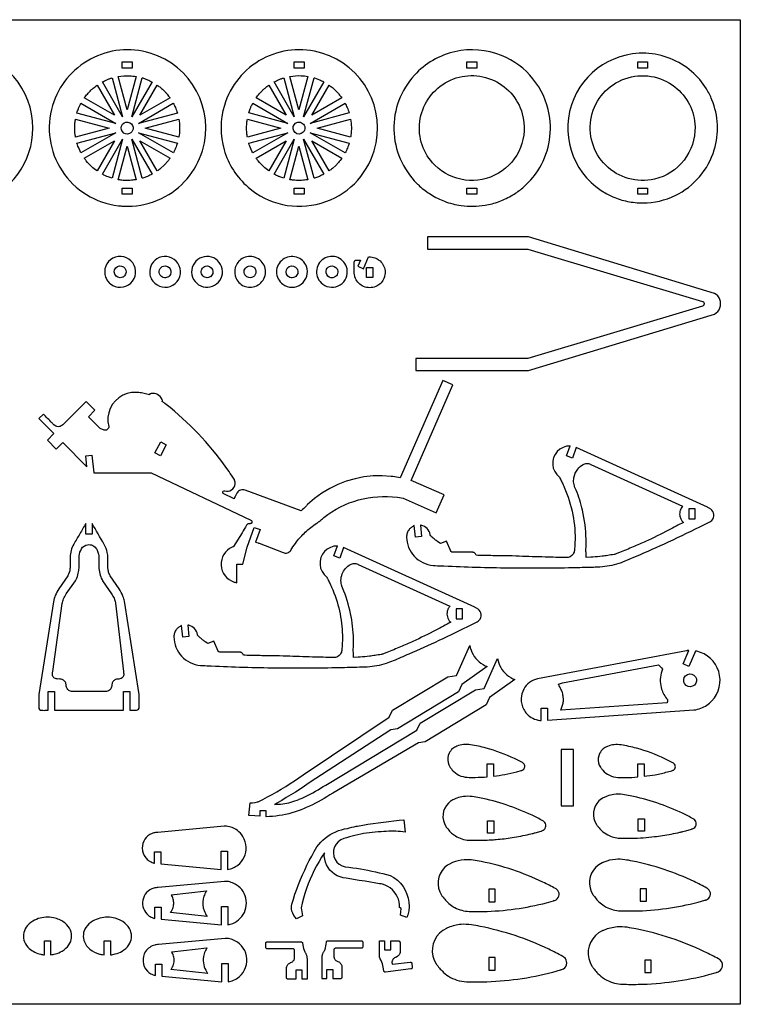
# Model space of a CAD drawing. Extents: x -4.2 to 32, y 14.1 to 33.8.
# Tile 3 of 3: x 17.6 to 32, y 14.1 to 33.8. Entities that reach past the tile are written whole.
import ezdxf

# ---------------------------------------------------------------- set-up
doc = ezdxf.new("R2010")
doc.units = 0
doc.header["$MEASUREMENT"] = 0
doc.layers.get('0').update_dxf_attribs({"linetype": 'CONTINUOUS'})
doc.layers.add('SECTIONCUTEDGES', color=18, linetype='CONTINUOUS')

msp = doc.modelspace()

# ---------------------------------------------------------------- linework, layer by layer
for points in [[(32.02, 33.787), (32.02, 14.136), (-4.234, 14.136), (-4.234, 33.787)], [(26.474, 22.028), (26.349, 22.028), (26.349, 21.829), (26.474, 21.829)], [(30.148, 16.441), (30.023, 16.441), (30.023, 16.191), (30.148, 16.191)]]:
    msp.add_lwpolyline(points, close=True)
at = {"layer": 'SECTIONCUTEDGES'}
for points in [[(15.078, 30.712, 0.325322), (16.825, 30.139, 0.325497), (17.906, 31.624, 0.371858), (16.573, 33.169, 0.371962), (14.85, 32.076, 0.115164), (14.805, 31.367, 0.115322)], [(19.8, 30.064, 0.112364), (20.472, 30.218, 0.210055), (21.288, 31.173, 0.414116), (20.244, 33.12, 0.414311), (18.298, 32.076, 0.221929), (18.488, 30.768, 0.222236), (19.611, 30.074, 0.015157), (19.703, 30.066, 0.014233)], [(22.2, 30.444, 0.254136), (23.656, 30.125, 0.254134), (24.716, 31.173, 0.414116), (23.672, 33.12, 0.414311), (21.726, 32.077, 0.14489), (21.721, 31.191, 0.144775)], [(25.621, 30.468, 0.048565), (25.849, 30.296, 0.045826), (26.12, 30.163, 0.057671), (26.448, 30.079, 0.073449), (26.927, 30.085, 0.049668), (27.206, 30.159, 0.046635), (27.484, 30.292, 0.040326), (27.678, 30.433, 0.072135), (27.978, 30.773, 0.189941), (28.208, 31.893, 0.25932), (27.253, 33.073, 0.152812), (26.324, 33.148, 0.15269), (25.517, 32.679, 0.193513), (25.108, 31.588, 0.193448), (25.568, 30.518, 0.005813), (25.59, 30.496, 0.004363)], [(30.077, 30.131, 0.112364), (30.72, 30.278, 0.210055), (31.501, 31.192, 0.085398), (31.563, 31.692, 0.084063), (31.453, 32.191, 0.042661), (31.344, 32.406, 0.076119), (31.048, 32.755, 0.084192), (30.621, 33.013, 0.084133), (30.133, 33.117, 0.361626), (28.614, 31.956, 0.361673), (29.479, 30.252, 0.05168), (29.769, 30.161, 0.050642)], [(19.693, 31.849), (19.291, 32.545, -0.012176), (19.379, 32.587, -0.019565), (19.435, 32.609, -0.009363), (19.46, 32.618, 0.003121), (19.485, 32.626)], [(19.786, 31.985), (19.607, 32.654, -0.057699), (19.831, 32.668, -0.024823), (19.966, 32.655)], [(19.879, 31.849), (20.088, 32.626, 0.006199), (20.092, 32.625, -0.0186), (20.097, 32.624), (20.194, 32.589, -0.018388), (20.238, 32.568, 0.006129), (20.282, 32.546)], [(23.121, 31.849), (22.719, 32.546, -0.012176), (22.807, 32.587, -0.019565), (22.863, 32.61, -0.009363), (22.888, 32.618, 0.003121), (22.913, 32.626)], [(23.214, 31.985), (23.035, 32.655, -0.057699), (23.259, 32.669, -0.024823), (23.394, 32.655)], [(23.307, 31.849), (23.516, 32.627, 0.006199), (23.52, 32.626, -0.0186), (23.525, 32.624), (23.622, 32.589, -0.018388), (23.666, 32.568, 0.006129), (23.71, 32.547)], [(25.923, 30.885, -0.49076), (26.133, 32.527, -0.490919), (27.669, 31.911, -0.341454), (27.192, 30.723, -0.341597)], [(31.116, 31.651, -0.172631), (30.897, 30.983, -0.173077), (30.307, 30.605, -0.551627), (29.05, 31.852, -0.552179), (30.716, 32.447, -0.11024), (31.005, 32.093, -0.110516)], [(18.931, 32.226, -0.014778), (18.992, 32.304, -0.028539), (19.064, 32.381, -0.018438), (19.109, 32.42, -0.011345), (19.185, 32.48), (19.532, 31.879)], [(20.041, 31.879), (20.388, 32.48, 0.006303), (20.421, 32.456, -0.01891), (20.453, 32.432, -0.017187), (20.491, 32.398, -0.012321), (20.542, 32.348, -0.018926), (20.583, 32.301, -0.012469), (20.642, 32.226)], [(22.359, 32.226, -0.014778), (22.42, 32.305, -0.028539), (22.492, 32.381, -0.018438), (22.537, 32.421, -0.011345), (22.613, 32.48), (22.959, 31.879)], [(23.469, 31.879), (23.816, 32.48, 0.006303), (23.849, 32.456, -0.01891), (23.881, 32.432, -0.017187), (23.919, 32.398, -0.012321), (23.97, 32.348, -0.018926), (24.011, 32.301, -0.012469), (24.07, 32.226)], [(18.785, 31.925, -0.012918), (18.813, 32.006, -0.018758), (18.836, 32.06, -0.010898), (18.85, 32.09, 0.003632), (18.865, 32.119), (19.562, 31.717)], [(20.011, 31.717), (20.707, 32.119, -0.026072), (20.748, 32.035, -0.02074), (20.788, 31.925)], [(22.213, 31.926, -0.012918), (22.241, 32.006, -0.018758), (22.263, 32.061, -0.010898), (22.278, 32.09, 0.003632), (22.293, 32.12), (22.99, 31.718)], [(23.439, 31.718), (24.135, 32.12, -0.026072), (24.175, 32.036, -0.020703), (24.216, 31.926)], [(18.756, 31.445, 0.006429), (18.75, 31.482, -0.01929), (18.745, 31.519), (18.739, 31.624), (18.745, 31.73, -0.018896), (18.75, 31.767, 0.006298), (18.756, 31.804), (19.426, 31.624)], [(19.832, 31.514, -0.781821), (19.695, 31.7, -0.781093), (19.903, 31.6, -0.122906), (19.878, 31.549, -0.122447)], [(20.147, 31.624), (20.817, 31.804, -0.035509), (20.832, 31.639, -0.037792), (20.823, 31.484, -0.007975), (20.82, 31.464, 0.002658), (20.817, 31.445)], [(22.184, 31.445, 0.006429), (22.178, 31.482, -0.01929), (22.173, 31.519), (22.167, 31.625), (22.173, 31.73, -0.018896), (22.178, 31.767, 0.006298), (22.184, 31.804), (22.854, 31.625)], [(23.259, 31.514, -0.385134), (23.109, 31.568, -0.384041), (23.148, 31.723, -0.445044), (23.319, 31.681, -0.443903)], [(23.575, 31.625), (24.245, 31.804, -0.035509), (24.259, 31.639, -0.037792), (24.251, 31.484, -0.007975), (24.248, 31.465, 0.002658), (24.245, 31.445)], [(18.865, 31.129, -0.020623), (18.805, 31.262, -0.019978), (18.787, 31.313, -0.019766), (18.785, 31.318, 0.006588), (18.784, 31.323), (19.562, 31.531)], [(20.011, 31.531), (20.788, 31.323, -0.023422), (20.753, 31.225, -0.022807), (20.708, 31.129)], [(22.293, 31.129, -0.020623), (22.233, 31.262, -0.019978), (22.215, 31.314, -0.019766), (22.213, 31.319, 0.006588), (22.212, 31.323), (22.99, 31.532)], [(23.439, 31.532), (24.216, 31.324, -0.023422), (24.181, 31.226, -0.022807), (24.136, 31.129)], [(18.931, 31.022), (19.532, 31.369), (19.185, 30.769, -0.024397), (19.078, 30.855, -0.042082), (18.971, 30.968, -0.010889), (18.951, 30.995, 0.00363)], [(19.291, 30.703), (19.693, 31.4), (19.485, 30.623, -0.012234), (19.407, 30.65, -0.017991), (19.355, 30.671, -0.010478), (19.323, 30.687, 0.003492)], [(19.607, 30.594), (19.786, 31.264), (19.966, 30.594, -0.013089), (19.874, 30.583, -0.036535), (19.734, 30.579, -0.015577), (19.678, 30.584, -0.012352)], [(20.088, 30.622), (19.879, 31.4), (20.282, 30.702, 0.006248), (20.238, 30.681, -0.018746), (20.194, 30.66), (20.097, 30.624, -0.018599), (20.092, 30.623, 0.006199)], [(20.388, 30.769), (20.041, 31.369), (20.642, 31.023, -0.014529), (20.574, 30.936, -0.022653), (20.527, 30.884), (20.453, 30.817, -0.018394), (20.421, 30.792, 0.006131)], [(22.613, 30.769, -0.024397), (22.506, 30.856, -0.042082), (22.399, 30.969, -0.010889), (22.379, 30.996, 0.00363), (22.359, 31.023), (22.959, 31.37)], [(22.719, 30.703), (23.121, 31.4), (22.913, 30.623, -0.012234), (22.835, 30.65, -0.017991), (22.783, 30.672, -0.010478), (22.751, 30.687, 0.003492)], [(23.035, 30.594), (23.214, 31.264), (23.394, 30.594, -0.013089), (23.302, 30.583, -0.036535), (23.162, 30.58, -0.015577), (23.106, 30.584, -0.012352)], [(23.516, 30.622), (23.307, 31.4), (23.71, 30.703, 0.006248), (23.666, 30.681, -0.018746), (23.622, 30.66), (23.525, 30.625, -0.018599), (23.52, 30.624, 0.006199)], [(23.816, 30.769), (23.469, 31.37), (24.07, 31.023, -0.014529), (24.002, 30.937, -0.022653), (23.955, 30.884), (23.881, 30.817, -0.018394), (23.849, 30.793, 0.006131)], [(19.451, 28.517, 0.875865), (19.898, 28.933, 0.875175), (19.357, 28.649, 0.066567), (19.395, 28.577, 0.066175)], [(20.336, 28.527, 0.379539), (20.745, 28.522, 0.379687), (20.798, 28.927, 0.173657), (20.632, 29.048, 0.170819), (20.424, 29.038, 0.163652), (20.281, 28.915, 0.156929), (20.237, 28.723, 0.095178), (20.267, 28.618, 0.091539)], [(21.174, 28.527, 0.721922), (21.682, 28.813, 0.721529), (21.103, 28.888, 0.161758), (21.078, 28.696, 0.161493)], [(22.078, 29.018, 0.18616), (21.944, 28.844, 0.183377), (21.96, 28.621, 0.110679), (22.039, 28.519, 0.201186), (22.269, 28.449, 0.481079), (22.53, 28.853, 0.48086)], [(22.89, 28.508, 0.331987), (23.258, 28.508, 0.331772), (23.363, 28.86, 0.501759), (22.891, 29.001, 0.501516)], [(23.688, 28.508, 0.311571), (24.037, 28.495, 0.311041), (24.173, 28.817, 0.525505), (23.707, 29.015, 0.524889)], [(19.692, 28.646, -0.40369), (19.539, 28.707, -0.406894), (19.595, 28.861, -0.358958), (19.74, 28.826, -0.355487), (19.734, 28.675, -0.056856), (19.715, 28.658, -0.057759)], [(20.589, 28.646, -0.167832), (20.508, 28.642, -0.173437), (20.445, 28.689, -0.243707), (20.433, 28.797, -0.244139), (20.514, 28.869, -0.337448), (20.646, 28.813, -0.338313), (20.627, 28.671, -0.047911), (20.608, 28.656, -0.054789)], [(21.432, 28.648, -0.439529), (21.269, 28.715, -0.443818), (21.351, 28.869, -0.36461), (21.487, 28.803, -0.361552), (21.446, 28.656, -0.021025), (21.439, 28.652, -0.021405)], [(22.289, 28.648, -0.439529), (22.126, 28.715, -0.443818), (22.208, 28.869, -0.136084), (22.269, 28.868, -0.127388), (22.325, 28.834, -0.098957), (22.347, 28.8, -0.12042), (22.355, 28.742, -0.128999), (22.334, 28.686, -0.130996)], [(22.965, 28.709, -0.393248), (23.021, 28.86, -0.392669), (23.176, 28.816, -0.436091), (23.128, 28.649, -0.435495)], [(23.923, 28.648, -0.318573), (23.789, 28.671, -0.315342), (23.765, 28.806, -0.235508), (23.846, 28.871, -0.318805), (23.973, 28.816, -0.211921), (23.985, 28.721, -0.211232)], [(18.194, 25.394), (18.369, 25.218), (18.5, 25.349), (18.985, 24.864), (18.963, 25.082), (19.083, 25.094), (19.119, 24.742), (20.262, 24.742), (22.255, 23.801, -0.168887), (22.275, 23.78, -0.362921), (22.262, 23.735, -0.089504), (22.25, 23.73, -0.079719), (22.236, 23.728, 0.015746), (22.218, 23.729, 0.104795), (22.197, 23.725, 0.167951), (22.165, 23.696, -0.009744), (22.081, 23.549), (21.909, 23.271, -0.104608), (21.904, 23.268, 0.035992), (21.881, 23.26, 0.3096), (21.661, 22.898, 0.310426), (21.92, 22.564, 0.017896), (21.94, 22.558, 0.01187), (21.972, 22.551), (21.972, 22.919), (22.097, 22.919), (22.181, 23.262), (22.32, 23.654), (22.438, 23.612), (22.349, 23.362, -0.0051), (22.399, 23.346, -0.011435), (22.421, 23.338), (22.899, 23.15, 0.161502), (22.984, 23.147, 0.169689), (23.05, 23.195, 0.018768), (23.073, 23.23, -0.030198), (23.167, 23.368, -0.042786), (23.339, 23.556, -0.036783), (23.57, 23.74, -0.013895), (23.595, 23.756, 0.025116), (23.619, 23.772, 0.025774), (23.651, 23.799, -0.018155), (23.711, 23.85, -0.204103), (25.177, 24.255), (25.296, 24.236), (25.954, 23.948), (26.11, 24.305), (25.452, 24.593), (26.287, 26.501), (26.087, 26.588), (25.233, 24.644, -0.002171), (25.09, 24.667, 0.013028), (25.054, 24.672), (24.873, 24.684), (24.692, 24.681), (24.511, 24.661), (24.333, 24.626), (24.159, 24.576), (23.99, 24.511), (23.827, 24.431), (23.671, 24.338), (23.524, 24.231), (23.387, 24.113, 0.013028), (23.362, 24.087, -0.002171), (23.261, 23.982), (22.138, 24.398, 0.161142), (22.049, 24.398, 0.167596), (21.98, 24.346, 0.03262), (21.966, 24.322, -0.002417), (21.918, 24.224), (21.704, 24.332, -0.162704), (21.696, 24.346, -0.252017), (21.704, 24.377, -0.283369), (21.737, 24.385, 0.098494), (21.799, 24.379, 0.501374), (21.931, 24.595, 0.048434), (21.918, 24.62, 0.007698), (21.819, 24.768, 0.069513), (20.646, 26.044, 0.005338), (20.541, 26.129, 0.010401), (20.485, 26.17, -0.035073), (20.49, 26.18, 0.136057), (20.492, 26.185, 0.100505), (20.491, 26.189, 0.016455), (20.482, 26.21, 0.341491), (20.263, 26.324, 0.016455), (20.24, 26.319, 0.112005), (20.237, 26.317, 0.134653), (20.235, 26.314, -0.022312), (20.229, 26.3, 0.028235), (20.123, 26.329, 0.028606), (20.016, 26.346, 0.006314), (19.982, 26.348, 0.013802), (19.967, 26.349), (19.875, 26.345), (19.785, 26.326), (19.699, 26.292), (19.621, 26.243), (19.552, 26.183), (19.494, 26.111), (19.449, 26.03), (19.418, 25.943), (19.403, 25.852), (19.403, 25.76), (19.419, 25.67, -0.120312), (19.412, 25.635, -0.115005), (19.389, 25.606, -0.125142), (19.359, 25.593, -0.119875), (19.325, 25.595), (19.245, 25.626), (19.012, 25.861), (19.144, 25.992), (18.969, 26.168), (18.501, 25.7, -0.145804), (18.434, 25.666, -0.210214), (18.34, 25.689, -0.016381), (18.336, 25.693, -0.008191), (18.328, 25.7, -0.009829), (18.285, 25.742, 0.001638), (18.114, 25.914), (18.026, 25.826), (18.326, 25.525)], [(28.747, 25.251), (28.671, 25.038), (28.554, 25.08), (28.624, 25.279, -0.009124), (28.578, 25.276, 0.035207), (28.553, 25.273), (28.484, 25.251), (28.421, 25.216), (28.367, 25.169), (28.324, 25.112), (28.293, 25.046), (28.277, 24.976), (28.276, 24.905), (28.289, 24.834), (28.317, 24.768), (28.358, 24.709), (28.41, 24.659, -0.066761), (28.416, 24.648, 0.023228), (28.426, 24.626, 0.00512), (28.467, 24.543, -0.014428), (28.507, 24.458, -0.05613), (28.678, 23.908, -0.057387), (28.721, 23.346, -0.014084), (28.71, 23.195, -0.122169), (28.685, 23.122, -0.258679), (28.548, 23.051, -0.000991), (28.124, 23.062, -0.003047), (27.608, 23.079, 0.006155), (27.33, 23.087, 0.003714), (27.187, 23.088, -0.004918), (27.045, 23.09, -0.002398), (26.897, 23.093, 0.000799), (26.748, 23.097, 0.028598), (26.736, 23.125, 0.161536), (26.71, 23.151, 0.057098), (26.698, 23.155, 0.047308), (26.683, 23.157), (26.285, 23.157, -0.081624), (26.265, 23.163, -0.074835), (26.246, 23.175, -0.020482), (26.243, 23.178, -0.045194), (26.241, 23.18), (26.158, 23.381), (26.038, 23.331), (25.985, 23.367, -0.013865), (25.925, 23.414, -0.012477), (25.86, 23.468, 0.009145), (25.841, 23.485, -0.096768), (25.837, 23.49, -0.120073), (25.835, 23.497, 0.047499), (25.833, 23.511, 0.141524), (25.771, 23.629, 0.141524), (25.656, 23.695, 0.016567), (25.647, 23.697, -0.005522), (25.637, 23.698), (25.661, 23.471), (25.536, 23.459), (25.512, 23.692, 0.004185), (25.458, 23.655, 0.073254), (25.411, 23.611, 0.086359), (25.373, 23.541, 0.085895), (25.361, 23.462, 0.185891), (25.515, 23.078, 0.184789), (25.889, 22.895, 0.011293), (25.933, 22.892, -0.000025), (26.107, 22.884, 0.008067), (27.399, 22.847, 0.008217), (28.668, 22.853, 0.002829), (28.865, 22.858, -0.003431), (29.062, 22.863, 0.003607), (29.18, 22.866, 0.010952), (29.219, 22.868, 0.027349), (29.413, 22.893, 0.02735), (29.602, 22.94, 0.005477), (29.652, 22.956, 0.010711), (29.677, 22.964), (29.93, 23.072, 0.007095), (30.59, 23.367, 0.006478), (31.303, 23.71, 0.004958), (31.41, 23.764, 0.090397), (31.45, 23.795, 0.435157), (31.43, 24.019, 0.037419), (31.412, 24.031, 0.014223), (31.362, 24.057)], [(28.941, 23.052, 0.001819), (28.941, 23.151, -0.005457), (28.941, 23.25, -0.002886), (28.943, 23.333, 0.011204), (28.943, 23.417, 0.052143), (28.872, 23.995, 0.039562), (28.745, 24.397, 0.012267), (28.721, 24.452, -0.029577), (28.709, 24.482, -0.04675), (28.697, 24.534, -0.071998), (28.699, 24.644, -0.130192), (28.777, 24.819, -0.098727), (28.883, 24.909, -0.115272), (28.955, 24.929, -0.115868), (29.028, 24.915, -0.017826), (29.034, 24.912, 0.011527), (29.04, 24.909), (30.867, 24.076, 0.086005), (30.823, 24.001, 0.126445), (30.811, 23.892, 0.074265), (30.83, 23.828, 0.074279), (30.866, 23.772, 0.020408), (30.875, 23.764, -0.006802), (30.884, 23.755, -0.004642), (30.59, 23.599, -0.012634), (30.129, 23.374, -0.006479), (29.882, 23.265, -0.005939), (29.61, 23.153, 0.001973), (29.54, 23.125, -0.028047), (29.522, 23.119, -0.026718), (29.501, 23.114, -0.004531), (29.374, 23.094, -0.00906), (29.264, 23.079, -0.005336), (29.076, 23.06, -0.019134), (29.056, 23.059, -0.021054), (29.039, 23.059)], [(19.087, 23.734), (19.087, 23.516), (18.962, 23.516), (18.962, 23.735, -0.001265), (18.842, 23.527, 0.003794), (18.722, 23.32, 0.058244), (18.668, 23.19, 0.063092), (18.647, 23.061, 0.016618), (18.648, 22.908, -0.039019), (18.645, 22.825, -0.08946), (18.604, 22.691, -0.007435), (18.602, 22.687, -0.011972), (18.6, 22.685), (18.423, 22.427, 0.048899), (18.353, 22.297, 0.053441), (18.314, 22.168), (18.021, 20.316), (18.021, 20.06, 0.185957), (18.04, 20.022, 0.172664), (18.083, 20.004, 0.016956), (18.128, 20.003, -0.004396), (18.212, 20.004), (18.212, 20.377), (18.337, 20.377), (18.337, 20.004), (19.712, 20.004), (19.712, 20.377), (19.837, 20.377), (19.837, 20.004), (19.973, 20.004, 0.185813), (20.011, 20.024, 0.172664), (20.029, 20.066), (20.029, 20.317), (19.731, 22.181, 0.048631), (19.702, 22.281, 0.053476), (19.625, 22.427), (19.448, 22.685, -0.042369), (19.431, 22.718, -0.05136), (19.407, 22.802, -0.022282), (19.403, 22.834, -0.018567), (19.401, 22.872, -0.006146), (19.4, 23.042, 0.052443), (19.39, 23.151, 0.080341), (19.328, 23.315, 0.0006)], [(18.314, 20.665, -0.187835), (18.294, 20.729, -0.028282), (18.297, 20.752, 0.010555), (18.301, 20.775), (18.49, 22.132, -0.055767), (18.518, 22.227, -0.048899), (18.572, 22.326), (18.753, 22.591, 0.039283), (18.781, 22.644, 0.054551), (18.818, 22.77, 0.021912), (18.824, 22.816, 0.018988), (18.827, 22.869, 0.00723), (18.827, 23.042, -0.03342), (18.829, 23.085, -0.101204), (18.876, 23.226, -0.223836), (18.995, 23.309, -0.159962), (19.1, 23.293, -0.155534), (19.178, 23.217, -0.055982), (19.21, 23.137, -0.058348), (19.221, 23.055, -0.012826), (19.222, 22.962, 0.009225), (19.221, 22.869, 0.056267), (19.239, 22.732, 0.058965), (19.285, 22.609, 0.007426), (19.291, 22.598, 0.011972), (19.295, 22.591), (19.476, 22.326, -0.04427), (19.524, 22.239, -0.04711), (19.554, 22.15, -0.004249), (19.555, 22.147, -0.011983), (19.555, 22.145), (19.712, 20.775, -0.002653), (19.718, 20.73, -0.124044), (19.713, 20.689, -0.265958), (19.641, 20.631, -0.032026), (19.597, 20.627, 0.095423), (19.555, 20.618, 0.129798), (19.505, 20.578, 0.129739), (19.481, 20.519, 0.026744), (19.479, 20.495, -0.059933), (19.475, 20.471, -0.165101), (19.432, 20.406, -0.156708), (19.355, 20.378), (18.695, 20.378, -0.145829), (18.622, 20.402, -0.209993), (18.571, 20.487, -0.017729), (18.568, 20.518, 0.079747), (18.561, 20.549, 0.142824), (18.518, 20.604, 0.142126), (18.452, 20.628, 0.022063), (18.412, 20.628, -0.046173), (18.372, 20.631, -0.187835)], [(24.105, 23.256), (24.029, 23.043), (23.912, 23.085), (23.982, 23.284, -0.009124), (23.936, 23.281, 0.035207), (23.911, 23.278), (23.842, 23.256), (23.779, 23.221), (23.725, 23.174), (23.682, 23.117), (23.651, 23.051), (23.635, 22.981), (23.634, 22.91), (23.647, 22.839), (23.675, 22.773), (23.716, 22.714), (23.768, 22.664, -0.066761), (23.774, 22.653, 0.023228), (23.784, 22.631, 0.00512), (23.825, 22.548, -0.014428), (23.865, 22.463, -0.048624), (24.022, 21.986, -0.049876), (24.08, 21.501, -0.030084), (24.068, 21.199, -0.121138), (24.043, 21.127, -0.258679), (23.906, 21.056, -0.000991), (23.482, 21.067, -0.003047), (22.966, 21.084, 0.006155), (22.688, 21.092, 0.003714), (22.545, 21.093, -0.004918), (22.403, 21.095, -0.002398), (22.255, 21.098, 0.000799), (22.106, 21.102, 0.028598), (22.094, 21.13, 0.161536), (22.068, 21.156, 0.057098), (22.056, 21.16, 0.047308), (22.041, 21.162), (21.643, 21.162, -0.081624), (21.623, 21.168, -0.074835), (21.604, 21.18, -0.020482), (21.601, 21.183, -0.045194), (21.599, 21.185), (21.516, 21.386), (21.396, 21.336), (21.343, 21.372, -0.011091), (21.292, 21.411, -0.011091), (21.242, 21.452), (21.195, 21.495, -0.121972), (21.193, 21.502, 0.047985), (21.191, 21.516, 0.141524), (21.129, 21.634, 0.141524), (21.014, 21.7, 0.016567), (21.005, 21.702, -0.005522), (20.995, 21.703), (21.019, 21.476), (20.894, 21.464), (20.87, 21.697, 0.004185), (20.816, 21.66, 0.073254), (20.769, 21.616, 0.086359), (20.731, 21.546, 0.085895), (20.719, 21.467, 0.185891), (20.873, 21.083, 0.184789), (21.247, 20.9, 0.011293), (21.291, 20.897, -0.000025), (21.465, 20.889, 0.008067), (22.757, 20.852, 0.008217), (24.026, 20.858, 0.002829), (24.223, 20.863, -0.003431), (24.42, 20.868, 0.003607), (24.538, 20.871, 0.010952), (24.577, 20.873, 0.027349), (24.771, 20.898, 0.02735), (24.96, 20.945, 0.027608), (25.098, 20.995, 0.001457), (25.414, 21.132, 0.006478), (26.01, 21.401, 0.005861), (26.661, 21.715, 0.004958), (26.768, 21.769, 0.090397), (26.808, 21.8, 0.435157), (26.788, 22.024, 0.037419), (26.77, 22.036, 0.014223), (26.72, 22.062)], [(24.299, 21.057, 0.001819), (24.299, 21.156, -0.005457), (24.299, 21.255, -0.002886), (24.301, 21.338, 0.011204), (24.301, 21.422, 0.047407), (24.243, 21.938, 0.04637), (24.085, 22.445, 0.01538), (24.076, 22.466, -0.033729), (24.067, 22.487, -0.046038), (24.057, 22.532, -0.033905), (24.052, 22.595, -0.09514), (24.077, 22.726, -0.171112), (24.241, 22.914, -0.11859), (24.312, 22.934, -0.115868), (24.386, 22.92, -0.017826), (24.392, 22.917, 0.011527), (24.398, 22.914), (26.225, 22.081, 0.037617), (26.194, 22.036, 0.075158), (26.173, 21.983, 0.125786), (26.176, 21.868, 0.125822), (26.233, 21.769, 0.01533), (26.237, 21.764, -0.00511), (26.242, 21.76, -0.004642), (25.948, 21.604, -0.012634), (25.487, 21.379, -0.006479), (25.24, 21.27, -0.005939), (24.968, 21.158, 0.001973), (24.898, 21.13, -0.028047), (24.88, 21.124, -0.026718), (24.859, 21.119, -0.004531), (24.732, 21.099, -0.00906), (24.622, 21.084, -0.005336), (24.434, 21.065, -0.019134), (24.414, 21.064, -0.021054), (24.397, 21.064)], [(28.045, 19.8), (28.045, 20.046), (28.17, 20.046), (28.17, 19.807), (31.095, 20.011, 0.064499), (31.231, 20.044, 0.11269), (31.454, 20.194, 0.26871), (31.589, 20.776, 0.268886), (31.151, 21.183, 0.009244), (31.139, 21.185, -0.003081), (31.128, 21.187), (30.992, 20.878), (30.878, 20.928), (30.995, 21.197, 0.007419), (30.96, 21.194, 0.015637), (30.943, 21.192), (27.975, 20.634, 0.213773), (27.699, 20.425, 0.112076), (27.647, 20.24, 0.072907), (27.658, 20.124, 0.130867), (27.762, 19.931, 0.087354), (27.88, 19.844, 0.087328), (28.021, 19.802, 0.008463), (28.033, 19.801, -0.002821)], [(28.436, 20.004), (28.484, 20.143, 0.033242), (28.488, 20.164, 0.018338), (28.492, 20.204, 0.037378), (28.49, 20.237, 0.017912), (28.481, 20.304, 0.022888), (28.469, 20.357, 0.034926), (28.457, 20.391, 0.01324), (28.425, 20.458, -0.004413), (28.393, 20.525, 0.006445), (28.434, 20.538, -0.019338), (28.475, 20.55), (30.386, 20.91), (30.409, 20.891, -0.018379), (30.43, 20.871, -0.018378), (30.45, 20.849), (30.468, 20.826), (30.452, 20.783, 0.139305), (30.441, 20.458, 0.102133), (30.546, 20.24, 0.033661), (30.558, 20.226, -0.097619), (30.564, 20.218, -0.082482), (30.566, 20.21, -0.025939), (30.566, 20.185, -0.02594), (30.565, 20.174, -0.012951), (30.562, 20.153)], [(30.891, 20.611, -0.860276), (31.145, 20.631, -0.859535), (30.908, 20.537, -0.075538), (30.894, 20.573, -0.075109)], [(26.972, 18.677), (26.972, 18.938), (27.097, 18.938), (27.097, 18.689, 0.01908), (27.321, 18.723, 0.017443), (27.562, 18.777), (27.65, 18.802, -0.038389), (27.667, 18.807, 0.080703), (27.683, 18.815, 0.501374), (27.692, 18.945, 0.054447), (27.671, 18.96, 0.011126), (27.514, 19.039, 0.045142), (26.947, 19.25, 0.025718), (26.638, 19.317, 0.068137), (26.499, 19.321, 0.069566), (26.366, 19.287, 0.072806), (26.283, 19.239, 0.110709), (26.209, 19.146), (26.192, 19.101), (26.183, 19.055), (26.182, 19.007), (26.189, 18.96), (26.203, 18.915), (26.226, 18.873, 0.021357), (26.239, 18.854, 0.014133), (26.274, 18.811, 0.103358), (26.407, 18.709, 0.100305), (26.573, 18.667, 0.015529), (26.729, 18.665, 0.017374)], [(29.975, 18.673), (29.975, 18.935), (30.1, 18.935), (30.1, 18.686, 0.01908), (30.324, 18.719, 0.017443), (30.565, 18.774), (30.653, 18.798, -0.038389), (30.67, 18.804, 0.080703), (30.686, 18.811, 0.501374), (30.695, 18.942, 0.054447), (30.674, 18.956, 0.011126), (30.517, 19.035, 0.045142), (29.95, 19.246, 0.025718), (29.641, 19.313, 0.068137), (29.502, 19.317, 0.069566), (29.369, 19.284, 0.072806), (29.286, 19.235, 0.110709), (29.213, 19.142), (29.195, 19.098), (29.186, 19.051), (29.185, 19.004), (29.192, 18.957), (29.206, 18.911), (29.229, 18.869, 0.021357), (29.242, 18.85, 0.014133), (29.277, 18.807, 0.103358), (29.41, 18.706, 0.100305), (29.576, 18.664, 0.015529), (29.732, 18.661, 0.017374)], [(26.335, 17.496, 0.065635), (26.463, 17.437, 0.062601), (26.609, 17.412, 0.012318), (26.761, 17.409, 0.017265), (27.093, 17.421, 0.006228), (27.151, 17.426, 0.002281), (27.307, 17.441, 0.012938), (27.467, 17.463, 0.018394), (27.81, 17.53, 0.00332), (27.869, 17.544, 0.00332), (27.928, 17.559), (28.044, 17.591, -0.044724), (28.06, 17.597, 0.087071), (28.089, 17.609, 0.501374), (28.101, 17.783, 0.052991), (28.078, 17.799, 0.012578), (27.864, 17.908, 0.062543), (26.817, 18.256, 0.01309), (26.672, 18.281, 0.069731), (26.495, 18.282, 0.049289), (26.361, 18.25, 0.034019), (26.302, 18.225, 0.017944), (26.261, 18.203, 0.01715), (26.247, 18.194), (26.198, 18.153), (26.156, 18.105), (26.124, 18.05), (26.101, 17.991), (26.089, 17.929), (26.087, 17.865), (26.096, 17.803), (26.116, 17.742), (26.145, 17.686, 0.030734), (26.164, 17.661, -0.007019), (26.184, 17.636, 0.03989), (26.26, 17.554, 0.046849)], [(29.374, 17.516, 0.113994), (29.616, 17.452, 0.012132), (29.854, 17.451, 0.014603), (30.084, 17.461, 0.007186), (30.31, 17.482, 0.012938), (30.47, 17.503, 0.018394), (30.813, 17.57, 0.00332), (30.872, 17.585, 0.00332), (30.93, 17.6), (31.047, 17.632, -0.044724), (31.063, 17.637, 0.087071), (31.092, 17.649, 0.501374), (31.104, 17.823, 0.052991), (31.081, 17.839, 0.012578), (30.866, 17.948, 0.062543), (29.82, 18.297, 0.01309), (29.675, 18.322, 0.069731), (29.497, 18.323, 0.049289), (29.364, 18.291, 0.034019), (29.304, 18.266, 0.017944), (29.264, 18.244, 0.01715), (29.249, 18.234), (29.2, 18.194), (29.159, 18.145), (29.127, 18.091), (29.104, 18.032), (29.092, 17.969), (29.09, 17.906), (29.099, 17.843), (29.119, 17.783), (29.148, 17.727, 0.030734), (29.167, 17.701, -0.007019), (29.187, 17.676, 0.03239), (29.248, 17.607, 0.073161)], [(20.335, 16.952), (20.335, 17.177), (20.46, 17.177), (20.46, 16.941), (21.664, 16.826), (21.664, 17.19), (21.789, 17.19), (21.789, 16.826, 0.058887), (21.902, 16.86, 0.065177), (21.994, 16.914, 0.240046), (22.159, 17.272, 0.12491), (22.097, 17.483, 0.102014), (21.985, 17.607, 0.130819), (21.767, 17.691, 0.015031), (21.743, 17.692, 0.020693), (21.725, 17.693), (20.398, 17.568, 0.017857), (20.35, 17.564, 0.060909), (20.284, 17.547, 0.314705), (20.087, 17.251, 0.162733), (20.156, 17.061, 0.077301), (20.222, 17, 0.074747), (20.307, 16.959, 0.017668), (20.321, 16.955, -0.005889)], [(26.325, 16.066, 0.113994), (26.61, 15.991, 0.012132), (26.889, 15.989, 0.059829), (28.156, 16.164), (28.293, 16.202, -0.044724), (28.312, 16.208, 0.087071), (28.346, 16.223, 0.501374), (28.36, 16.427, 0.052991), (28.333, 16.446, 0.012578), (28.081, 16.574, 0.062543), (26.849, 16.985, 0.009794), (26.693, 17.012, 0.06036), (26.509, 17.019, 0.075913), (26.279, 16.964, 0.006314), (26.254, 16.953, 0.013802), (26.243, 16.948), (26.178, 16.911), (26.121, 16.863), (26.072, 16.806), (26.034, 16.742), (26.007, 16.673), (25.993, 16.599), (25.991, 16.525), (26.001, 16.451), (26.024, 16.38), (26.059, 16.314, 0.027175), (26.074, 16.293, -0.003463), (26.105, 16.255, 0.032859), (26.179, 16.171, 0.053889), (26.282, 16.09, 0.018728)], [(29.344, 16.076, 0.113994), (29.629, 16.001, 0.012132), (29.909, 15.999, 0.059829), (31.176, 16.174), (31.313, 16.212, -0.044724), (31.332, 16.218, 0.087071), (31.366, 16.233, 0.501374), (31.379, 16.437, 0.052991), (31.352, 16.456, 0.012578), (31.1, 16.584, 0.062543), (29.869, 16.995, 0.009794), (29.713, 17.022, 0.06036), (29.529, 17.029, 0.075913), (29.299, 16.974, 0.006314), (29.274, 16.963, 0.013802), (29.262, 16.958), (29.198, 16.921), (29.14, 16.873), (29.092, 16.816), (29.054, 16.752), (29.027, 16.683), (29.012, 16.609), (29.01, 16.535), (29.021, 16.461), (29.044, 16.39), (29.079, 16.324, 0.027175), (29.094, 16.303, -0.003463), (29.124, 16.265, 0.032859), (29.199, 16.181, 0.053889), (29.302, 16.1, 0.018728)], [(20.341, 15.849), (20.341, 16.074), (20.466, 16.074), (20.466, 15.838), (21.669, 15.723), (21.669, 16.088), (21.794, 16.088), (21.794, 15.723, 0.05147), (21.894, 15.751, 0.107286), (22.044, 15.852, 0.22512), (22.163, 16.206, 0.225076), (21.964, 16.522, 0.064795), (21.862, 16.57, 0.064771), (21.752, 16.59, 0.006019), (21.736, 16.59, 0.014702), (21.73, 16.59), (20.403, 16.466, 0.006887), (20.362, 16.462, 0.045852), (20.317, 16.453, 0.281417), (20.098, 16.214, 0.281163), (20.211, 15.91, 0.07581), (20.287, 15.866, 0.02872)], [(20.666, 16.322), (21.369, 16.398, 0.024374), (21.337, 16.34, 0.064007), (21.303, 16.241, 0.139677), (21.321, 16.006, 0.069878), (21.384, 15.889), (20.652, 15.968, 0.036811), (20.684, 16.022, 0.086534), (20.713, 16.12, 0.075433), (20.709, 16.213, 0.075591), (20.678, 16.301, 0.014453), (20.672, 16.312, -0.004817)], [(18.26, 15.123, 0.027943), (18.354, 15.141, 0.074409), (18.491, 15.198, 0.105275), (18.624, 15.322, 0.255238), (18.656, 15.613, 0.127924), (18.549, 15.755, 0.103344), (18.352, 15.854, 0.127001), (18.049, 15.856, 0.074208), (17.904, 15.796, 0.105274), (17.771, 15.672, 0.255238), (17.739, 15.382, 0.117284), (17.833, 15.25, 0.126578), (18.065, 15.135, 0.01237), (18.096, 15.129, 0.009766), (18.135, 15.123), (18.135, 15.405), (18.26, 15.405)], [(19.329, 15.122), (19.329, 15.404), (19.454, 15.404), (19.454, 15.122, 0.027943), (19.548, 15.14, 0.074409), (19.685, 15.197, 0.105275), (19.818, 15.321, 0.255238), (19.85, 15.611, 0.127924), (19.742, 15.754, 0.103344), (19.546, 15.853, 0.127001), (19.243, 15.855, 0.074208), (19.098, 15.795, 0.105274), (18.965, 15.67, 0.255238), (18.933, 15.38, 0.127924), (19.04, 15.237, 0.103344), (19.236, 15.139, 0.01993), (19.266, 15.132, 0.009773)], [(26.199, 14.697, 0.065635), (26.366, 14.62, 0.062601), (26.557, 14.587, 0.00767), (26.647, 14.584, 0.008632), (26.873, 14.584, 0.059829), (28.28, 14.779), (28.433, 14.821, -0.044724), (28.454, 14.828, 0.087071), (28.492, 14.844, 0.501374), (28.507, 15.072, 0.052991), (28.477, 15.092, 0.012578), (28.197, 15.235, 0.062543), (26.828, 15.691, 0.009794), (26.655, 15.722, 0.06036), (26.451, 15.729, 0.075913), (26.195, 15.668, 0.006314), (26.167, 15.656, 0.013802), (26.155, 15.65), (26.083, 15.609), (26.019, 15.556), (25.965, 15.493), (25.923, 15.421), (25.893, 15.344), (25.877, 15.263), (25.874, 15.18), (25.886, 15.098), (25.912, 15.019), (25.951, 14.945, 0.027175), (25.968, 14.922, -0.003463), (26.001, 14.88, 0.02583), (26.068, 14.802, 0.060935)], [(29.355, 14.62, 0.113994), (29.672, 14.536, 0.012132), (29.982, 14.535, 0.059829), (31.389, 14.729), (31.542, 14.771, -0.044724), (31.563, 14.778, 0.087071), (31.601, 14.794, 0.501374), (31.616, 15.022, 0.052991), (31.586, 15.042, 0.012578), (31.306, 15.185, 0.062543), (29.937, 15.641, 0.009794), (29.764, 15.672, 0.06036), (29.56, 15.679, 0.075913), (29.304, 15.618, 0.006314), (29.276, 15.606, 0.013802), (29.264, 15.6), (29.192, 15.559), (29.128, 15.506), (29.074, 15.443), (29.032, 15.372), (29.002, 15.294), (28.986, 15.213), (28.984, 15.13), (28.995, 15.048), (29.021, 14.969), (29.06, 14.895, 0.027175), (29.077, 14.872, -0.003463), (29.11, 14.83, 0.02583), (29.177, 14.753, 0.060935), (29.308, 14.647, 0.018728)], [(20.35, 14.711), (20.35, 14.936), (20.475, 14.936), (20.475, 14.7), (21.678, 14.585), (21.678, 14.95), (21.803, 14.95), (21.803, 14.585, 0.054018), (21.908, 14.615, 0.081618), (22.024, 14.687, 0.2679), (22.167, 15.098, 0.268121), (21.882, 15.428, 0.054446), (21.786, 15.45, 0.03773), (21.739, 15.452), (20.412, 15.328, 0.006828), (20.367, 15.324, 0.037221), (20.34, 15.319, 0.183434), (20.155, 15.19, 0.35573), (20.189, 14.8, 0.075243), (20.259, 14.746, 0.069161)], [(20.675, 15.184), (21.378, 15.26, 0.027034), (21.343, 15.195, 0.073462), (21.309, 15.087, 0.089732), (21.314, 14.925, 0.092349), (21.373, 14.78, 0.014896), (21.383, 14.766, -0.004965), (21.393, 14.751), (20.661, 14.83, 0.036811), (20.693, 14.883, 0.086534), (20.722, 14.982, 0.075433), (20.718, 15.075, 0.075591), (20.687, 15.163, 0.014453), (20.681, 15.174, -0.004817)]]:
    msp.add_lwpolyline(points, format="xyb", close=True, dxfattribs=at)
for points in [[(19.688, 32.821), (19.688, 32.946), (19.887, 32.946), (19.887, 32.821)], [(23.116, 32.822), (23.116, 32.947), (23.315, 32.947), (23.315, 32.822)], [(26.564, 32.947), (26.763, 32.947), (26.763, 32.822), (26.564, 32.822)], [(29.972, 32.947), (30.171, 32.947), (30.171, 32.822), (29.972, 32.822)], [(19.688, 30.302), (19.688, 30.427), (19.887, 30.427), (19.887, 30.302)], [(23.116, 30.302), (23.116, 30.427), (23.315, 30.427), (23.315, 30.302)], [(26.564, 30.302), (26.564, 30.427), (26.763, 30.427), (26.763, 30.302)], [(29.972, 30.302), (29.972, 30.427), (30.171, 30.427), (30.171, 30.302)], [(25.548, 26.786), (27.793, 26.786), (31.507, 27.912), (31.541, 27.935), (31.571, 27.964), (31.595, 27.998), (31.612, 28.036), (31.623, 28.077), (31.627, 28.119), (31.623, 28.161), (31.612, 28.201), (31.595, 28.239), (31.571, 28.273), (31.541, 28.302), (31.507, 28.325), (27.793, 29.451), (25.781, 29.451), (25.781, 29.209), (27.781, 29.209), (31.268, 28.164), (31.277, 28.16), (31.284, 28.154), (31.29, 28.146), (31.295, 28.138), (31.298, 28.128), (31.299, 28.119), (31.298, 28.109), (31.295, 28.1), (31.29, 28.091), (31.284, 28.083), (31.277, 28.077), (31.268, 28.073), (27.781, 27.028), (25.548, 27.028)], [(24.408, 28.527), (24.388, 28.549), (24.37, 28.573), (24.355, 28.598), (24.342, 28.625), (24.331, 28.653), (24.327, 28.668), (24.321, 28.698), (24.318, 28.729), (24.317, 28.945), (24.318, 28.95), (24.318, 28.955), (24.32, 28.96), (24.322, 28.965), (24.324, 28.969), (24.327, 28.974), (24.33, 28.978), (24.333, 28.981), (24.337, 28.984), (24.341, 28.987), (24.346, 28.989), (24.351, 28.991), (24.441, 28.991), (24.387, 28.868), (24.502, 28.818), (24.604, 29.051), (24.641, 29.052), (24.672, 29.049), (24.702, 29.043), (24.731, 29.034), (24.745, 29.028), (24.772, 29.015), (24.797, 29), (24.809, 28.991), (24.832, 28.972), (24.853, 28.951), (24.872, 28.929), (24.888, 28.904), (24.896, 28.891), (24.909, 28.864), (24.919, 28.836), (24.926, 28.807), (24.931, 28.776), (24.932, 28.76), (24.932, 28.729), (24.929, 28.698), (24.923, 28.668), (24.919, 28.653), (24.909, 28.625), (24.902, 28.611), (24.888, 28.585), (24.872, 28.561), (24.853, 28.538), (24.832, 28.517), (24.809, 28.498), (24.797, 28.49), (24.772, 28.474), (24.745, 28.461), (24.717, 28.451), (24.687, 28.443), (24.657, 28.439), (24.625, 28.437), (24.594, 28.439), (24.563, 28.443), (24.534, 28.451), (24.505, 28.461), (24.478, 28.474), (24.453, 28.49), (24.429, 28.507)], [(24.563, 28.645), (24.563, 28.844), (24.688, 28.844), (24.688, 28.645)], [(20.452, 25.082), (20.341, 25.14), (20.456, 25.361), (20.567, 25.303)], [(31.116, 23.824), (31.116, 24.023), (30.991, 24.023), (30.991, 23.824)], [(22.215, 17.906), (22.239, 18.154), (22.289, 18.159), (22.34, 18.166), (22.389, 18.174), (22.4, 18.18), (22.494, 18.226), (22.587, 18.275), (22.68, 18.325), (22.771, 18.376), (22.862, 18.429), (22.951, 18.484), (23.04, 18.54), (23.128, 18.597), (23.214, 18.657), (23.3, 18.717), (25.014, 19.869), (25.081, 20.009), (26.187, 20.673), (26.359, 20.701), (26.623, 21.298), (26.633, 21.251), (26.648, 21.206), (26.665, 21.161), (26.687, 21.119), (26.713, 21.078), (26.741, 21.04), (26.773, 21.005), (26.808, 20.972), (26.846, 20.943), (26.886, 20.917), (26.928, 20.894), (26.972, 20.875), (26.465, 20.518), (26.394, 20.375), (25.181, 19.636), (25.05, 19.614), (23.418, 18.556), (23.327, 18.492), (23.237, 18.431), (23.146, 18.373), (23.055, 18.315), (22.962, 18.26), (22.869, 18.206), (22.775, 18.153), (22.723, 18.126), (22.763, 18.127), (22.805, 18.129), (22.847, 18.132), (22.889, 18.137), (22.93, 18.143), (22.972, 18.151), (23.013, 18.16), (23.054, 18.17), (23.095, 18.181), (23.135, 18.194), (23.175, 18.208), (23.214, 18.224), (23.22, 18.227), (23.275, 18.251), (23.33, 18.276), (23.384, 18.303), (23.438, 18.33), (23.491, 18.358), (23.544, 18.387), (23.596, 18.417), (23.647, 18.448), (23.699, 18.48), (23.749, 18.512), (25.566, 19.609), (25.633, 19.75), (26.739, 20.413), (26.911, 20.441), (27.176, 21.038), (27.186, 20.992), (27.2, 20.946), (27.218, 20.902), (27.239, 20.859), (27.265, 20.819), (27.293, 20.781), (27.325, 20.745), (27.36, 20.712), (27.398, 20.683), (27.438, 20.657), (27.48, 20.634), (27.524, 20.616), (27.018, 20.259), (26.947, 20.115), (25.733, 19.377), (25.602, 19.355), (23.887, 18.351), (23.829, 18.314), (23.773, 18.279), (23.715, 18.245), (23.658, 18.212), (23.599, 18.18), (23.541, 18.148), (23.481, 18.118), (23.421, 18.089), (23.361, 18.061), (23.321, 18.044), (23.261, 18.019), (23.199, 17.996), (23.137, 17.975), (23.075, 17.956), (23.012, 17.939), (22.948, 17.925), (22.884, 17.912), (22.819, 17.901), (22.754, 17.893), (22.689, 17.886), (22.624, 17.882), (22.558, 17.879), (22.557, 17.88), (22.557, 17.999), (22.432, 17.999), (22.432, 17.888), (22.336, 17.895), (22.224, 17.905)], [(28.444, 18.094), (28.693, 18.094), (28.693, 19.219), (28.444, 19.219)], [(23.136, 15.874), (23.109, 15.911), (23.089, 15.953), (23.074, 15.997), (23.066, 16.042), (23.066, 16.089), (23.072, 16.135), (23.102, 16.234), (23.135, 16.333), (23.169, 16.431), (23.206, 16.529), (23.244, 16.625), (23.285, 16.721), (23.328, 16.816), (23.373, 16.91), (23.42, 17.003), (23.468, 17.095), (23.519, 17.186), (23.572, 17.276), (23.609, 17.324), (23.65, 17.369), (23.693, 17.412), (23.739, 17.452), (23.788, 17.489), (23.839, 17.522), (23.892, 17.552), (23.947, 17.579), (24.003, 17.602), (24.061, 17.621), (24.12, 17.636), (24.18, 17.647), (24.224, 17.66), (24.268, 17.672), (24.313, 17.681), (24.358, 17.689), (24.382, 17.692), (24.486, 17.711), (24.589, 17.728), (24.693, 17.745), (24.797, 17.76), (24.901, 17.774), (25.005, 17.786), (25.109, 17.798), (25.213, 17.809), (25.309, 17.817), (25.333, 17.569), (25.286, 17.576), (25.24, 17.582), (25.193, 17.587), (25.145, 17.59), (25.098, 17.592), (25.051, 17.592), (25.004, 17.59), (24.957, 17.587), (24.91, 17.583), (24.851, 17.581), (24.793, 17.578), (24.735, 17.574), (24.677, 17.568), (24.619, 17.561), (24.561, 17.553), (24.504, 17.544), (24.446, 17.533), (24.389, 17.521), (24.332, 17.508), (24.276, 17.493), (24.22, 17.478), (24.164, 17.461), (24.108, 17.443), (24.05, 17.417), (23.998, 17.38), (23.955, 17.332), (23.924, 17.276), (23.906, 17.214), (23.902, 17.15), (23.912, 17.087), (23.936, 17.027), (23.972, 16.975), (24.019, 16.931), (24.075, 16.899), (24.136, 16.879), (24.212, 16.87), (24.288, 16.861), (24.363, 16.85), (24.439, 16.838), (24.514, 16.825), (24.59, 16.811), (24.665, 16.796), (24.739, 16.78), (24.814, 16.763), (24.888, 16.745), (24.962, 16.726), (25.036, 16.706), (25.109, 16.664), (25.177, 16.613), (25.237, 16.553), (25.29, 16.487), (25.334, 16.415), (25.369, 16.337), (25.393, 16.256), (25.408, 16.173), (25.411, 16.088), (25.405, 16.004), (25.387, 15.921), (25.368, 15.865), (25.239, 15.918), (25.256, 16.051), (25.22, 16.066), (25.219, 16.123), (25.211, 16.178), (25.197, 16.233), (25.176, 16.285), (25.148, 16.335), (25.115, 16.381), (25.077, 16.422), (25.034, 16.458), (24.986, 16.489), (24.936, 16.514), (24.883, 16.533), (24.856, 16.539), (24.824, 16.543), (24.538, 16.592), (24.417, 16.608), (24.154, 16.655), (24.093, 16.663), (24.033, 16.679), (23.977, 16.703), (23.923, 16.733), (23.875, 16.771), (23.832, 16.815), (23.795, 16.864), (23.764, 16.918), (23.742, 16.975), (23.727, 17.034), (23.72, 17.096), (23.721, 17.157), (23.666, 17.074), (23.614, 16.988), (23.565, 16.901), (23.519, 16.813), (23.475, 16.723), (23.435, 16.632), (23.398, 16.539), (23.364, 16.445), (23.333, 16.35), (23.306, 16.254), (23.281, 16.157), (23.26, 16.06), (23.287, 15.902), (23.165, 15.844)], [(26.979, 17.55), (26.979, 17.799), (27.104, 17.799), (27.104, 17.55)], [(29.982, 17.591), (29.982, 17.84), (30.107, 17.84), (30.107, 17.591)], [(27.004, 16.182), (27.129, 16.182), (27.129, 16.431), (27.004, 16.431)], [(22.551, 15.269), (22.55, 15.276), (22.55, 15.352), (22.551, 15.358), (22.553, 15.364), (22.556, 15.369), (22.559, 15.374), (22.564, 15.378), (22.569, 15.381), (22.575, 15.382), (22.581, 15.383), (23.256, 15.383), (23.262, 15.382), (23.267, 15.381), (23.272, 15.378), (23.277, 15.375), (23.281, 15.371), (23.284, 15.366), (23.286, 15.361), (23.291, 15.319), (23.298, 15.284), (23.306, 15.249), (23.316, 15.215), (23.328, 15.181), (23.335, 15.171), (23.342, 15.162), (23.348, 15.151), (23.354, 15.141), (23.359, 15.13), (23.363, 15.119), (23.366, 15.108), (23.369, 15.096), (23.372, 15.085), (23.373, 15.073), (23.374, 15.061), (23.375, 15.049), (23.375, 14.637), (23.275, 14.637), (23.275, 14.815), (23.15, 14.815), (23.15, 14.637), (22.995, 14.637), (22.989, 14.638), (22.983, 14.64), (22.978, 14.643), (22.973, 14.647), (22.97, 14.651), (22.967, 14.656), (22.965, 14.662), (22.964, 14.669), (22.964, 14.871), (22.969, 14.887), (22.976, 14.902), (22.984, 14.916), (22.994, 14.929), (23.005, 14.941), (23.017, 14.951), (23.03, 14.96), (23.045, 14.968), (23.053, 14.97), (23.068, 14.976), (23.082, 14.984), (23.095, 14.995), (23.106, 15.007), (23.11, 15.013), (23.118, 15.028), (23.123, 15.043), (23.125, 15.06), (23.125, 15.213), (23.125, 15.22), (23.123, 15.226), (23.12, 15.231), (23.116, 15.235), (23.112, 15.239), (23.106, 15.242), (23.1, 15.244), (23.094, 15.245), (22.581, 15.245), (22.575, 15.245), (22.569, 15.247), (22.564, 15.25), (22.559, 15.254), (22.556, 15.258), (22.553, 15.264)], [(23.669, 14.653), (23.768, 14.653), (23.768, 14.831), (23.893, 14.831), (23.893, 14.653), (24.048, 14.653), (24.054, 14.654), (24.06, 14.656), (24.065, 14.659), (24.07, 14.662), (24.074, 14.667), (24.077, 14.672), (24.078, 14.678), (24.079, 14.684), (24.079, 14.887), (24.074, 14.903), (24.067, 14.918), (24.059, 14.932), (24.05, 14.945), (24.039, 14.956), (24.027, 14.967), (24.013, 14.976), (23.999, 14.984), (23.983, 14.989), (23.968, 14.996), (23.955, 15.005), (23.943, 15.016), (23.938, 15.023), (23.929, 15.036), (23.923, 15.051), (23.921, 15.059), (23.918, 15.076), (23.918, 15.229), (23.919, 15.236), (23.921, 15.241), (23.923, 15.247), (23.927, 15.251), (23.932, 15.255), (23.937, 15.258), (23.943, 15.26), (23.949, 15.26), (24.462, 15.26), (24.468, 15.261), (24.474, 15.263), (24.479, 15.266), (24.484, 15.27), (24.488, 15.274), (24.491, 15.279), (24.493, 15.285), (24.493, 15.292), (24.493, 15.368), (24.493, 15.374), (24.491, 15.38), (24.488, 15.385), (24.484, 15.39), (24.479, 15.394), (24.474, 15.396), (24.468, 15.398), (24.462, 15.399), (23.787, 15.399), (23.782, 15.398), (23.776, 15.397), (23.771, 15.394), (23.767, 15.391), (23.763, 15.387), (23.76, 15.382), (23.758, 15.377), (23.752, 15.335), (23.746, 15.3), (23.737, 15.265), (23.727, 15.23), (23.715, 15.197), (23.708, 15.187), (23.701, 15.177), (23.695, 15.167), (23.69, 15.157), (23.685, 15.146), (23.681, 15.135), (23.677, 15.124), (23.674, 15.112), (23.672, 15.1), (23.67, 15.089), (23.669, 15.077), (23.669, 15.065)], [(24.922, 14.782), (24.917, 14.785), (24.914, 14.789), (24.911, 14.794), (24.909, 14.799), (24.903, 14.841), (24.897, 14.876), (24.888, 14.911), (24.878, 14.945), (24.866, 14.979), (24.852, 15.012), (24.837, 15.044), (24.82, 15.076), (24.82, 15.403), (24.919, 15.403), (24.919, 15.225), (25.044, 15.225), (25.044, 15.403), (25.199, 15.403), (25.205, 15.402), (25.211, 15.4), (25.216, 15.398), (25.221, 15.394), (25.225, 15.389), (25.228, 15.384), (25.229, 15.378), (25.23, 15.372), (25.23, 15.169), (25.225, 15.153), (25.218, 15.138), (25.21, 15.124), (25.201, 15.112), (25.19, 15.1), (25.177, 15.089), (25.164, 15.08), (25.15, 15.072), (25.134, 15.067), (25.119, 15.06), (25.105, 15.051), (25.094, 15.04), (25.084, 15.027), (25.077, 15.013), (25.074, 15.006), (25.072, 15), (25.071, 14.993), (25.07, 14.986), (25.069, 14.98), (25.069, 14.973), (25.07, 14.966), (25.071, 14.959), (25.073, 14.953), (25.075, 14.946), (25.078, 14.94), (25.081, 14.934), (25.432, 14.98), (25.438, 14.98), (25.444, 14.979), (25.45, 14.977), (25.455, 14.973), (25.459, 14.969), (25.463, 14.964), (25.465, 14.959), (25.467, 14.953), (25.476, 14.877), (25.476, 14.871), (25.475, 14.865), (25.473, 14.859), (25.47, 14.854), (25.466, 14.85), (25.461, 14.846), (25.455, 14.844), (25.449, 14.842), (24.938, 14.777), (24.933, 14.777), (24.927, 14.779)], [(27.005, 14.818), (27.13, 14.818), (27.13, 15.067), (27.005, 15.067)], [(30.114, 14.768), (30.239, 14.768), (30.239, 15.017), (30.114, 15.017)]]:
    msp.add_lwpolyline(points, close=True, dxfattribs=at)

doc.saveas('drawing.dxf')
